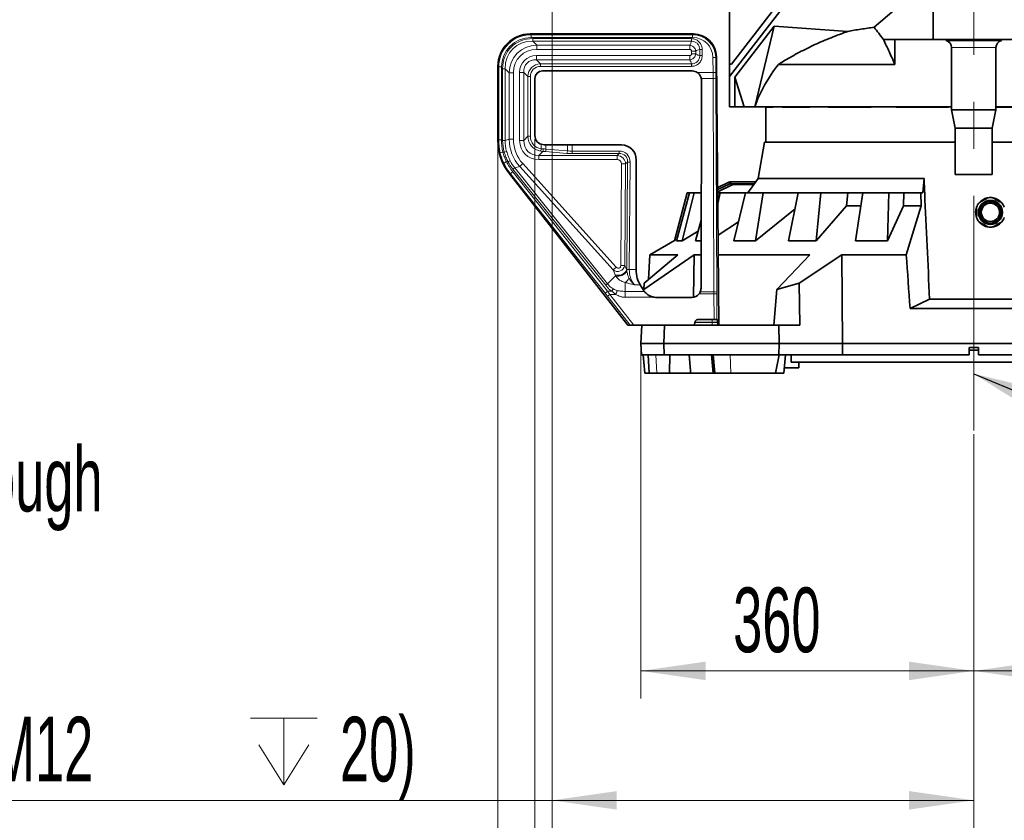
# Model space of a CAD drawing. Header units: millimetres. Extents: x 0 to 12118, y 0 to 8400.
# Tile 28 of 128: x 3478 to 4543, y 2880 to 3746. Entities that reach past the tile are written whole.
import ezdxf

# ---------------------------------------------------------------- set-up
doc = ezdxf.new("R2010")
doc.units = ezdxf.units.MM
doc.header["$LTSCALE"] = 20
doc.linetypes.add('CENTERX2', pattern=[20.32, 12.7, -2.54, 2.54, -2.54])
doc.styles.add('SLDTEXTSTYLE0', font='TXT', dxfattribs={"width": 0.605})
doc.dimstyles.new('SLDDIMSTYLE2', dxfattribs={"dimtxt": 70, "dimasz": 70, "dimexe": 0, "dimexo": 0.0625, "dimgap": 17.5, "dimtad": 1, "dimdec": 1, "dimrnd": 1e-09, "dimzin": 12, "dimdsep": 46, "dimtxsty": 'SLDTEXTSTYLE0', "dimsah": 1, "dimcen": 0.09, "dimadec": 0, "dimazin": 3, "dimtfac": 1, "dimtofl": 0, "dimtmove": 0, "dimatfit": 3, "dimfxl": 1, "dimfrac": 2, "dimtolj": 1, "dimtzin": 12, "dimarcsym": 0})
doc.dimstyles.new('SLDDIMSTYLE3', dxfattribs={"dimtxt": 70, "dimasz": 70, "dimexe": 0, "dimexo": 0.0625, "dimgap": 17.5, "dimtad": 0, "dimtih": 1, "dimtoh": 1, "dimdec": 1, "dimrnd": 1e-09, "dimzin": 12, "dimdsep": 46, "dimtxsty": 'SLDTEXTSTYLE0', "dimblk1": 'NONE', "dimsah": 1, "dimcen": 0, "dimadec": 0, "dimazin": 3, "dimtfac": 1, "dimtmove": 0, "dimatfit": 3, "dimldrblk": 'NONE', "dimfxl": 1, "dimfrac": 2, "dimtolj": 1, "dimtzin": 12, "dimarcsym": 0})
doc.dimstyles.new('SLDDIMSTYLE4', dxfattribs={"dimtxt": 0.18, "dimasz": 70, "dimexe": 0, "dimexo": 0.0625, "dimgap": 0, "dimtad": 0, "dimtih": 1, "dimtoh": 1, "dimdec": 0, "dimrnd": 1e-09, "dimzin": 0, "dimdsep": 46, "dimtxsty": 'Standard', "dimsah": 1, "dimcen": 0.09, "dimadec": 0, "dimazin": 0, "dimtfac": 70, "dimtdec": 0, "dimtofl": 0, "dimtmove": 0, "dimatfit": 3, "dimfxl": 1, "dimfrac": 2, "dimtolj": 1, "dimtzin": 0, "dimarcsym": 0})

# ---------------------------------------------------------------- blocks, each defined once
blk = doc.blocks.new('_D_30')
at = {"color": 7, "linetype": 'Continuous', "lineweight": 0}
for p, q in [((4149.7, 3391.9), (4149.7, 3011.9)), ((4509.7, 3297.8), (4509.7, 3011.9)), ((4149.7, 3041.9), (4509.7, 3041.9))]:
    blk.add_line(p, q, dxfattribs=at)
at = {"color": 7, "linetype": 'Continuous', "lineweight": 18}
for points in [[(4149.7, 3041.9), (4219.7, 3031.9), (4219.7, 3051.9)], [(4509.7, 3041.9), (4439.7, 3051.9), (4439.7, 3031.9)]]:
    blk.add_solid(points, dxfattribs=at)
at = {"color": 7, "linetype": 'Continuous', "lineweight": 18, "insert": (4249.5, 3132.1), "char_height": 70, "attachment_point": 1, "style": 'SLDTEXTSTYLE0'}
blk.add_mtext('360', dxfattribs=at)
blk = doc.blocks.new('_D_31')
at = {"color": 7, "linetype": 'Continuous', "lineweight": 0}
for p, q in [((4869.7, 3391.9), (4869.7, 3011.9)), ((4509.7, 3297.8), (4509.7, 3011.9)), ((4869.7, 3041.9), (4509.7, 3041.9))]:
    blk.add_line(p, q, dxfattribs=at)
at = {"color": 7, "linetype": 'Continuous', "lineweight": 18}
for points in [[(4509.7, 3041.9), (4579.7, 3031.9), (4579.7, 3051.9)], [(4869.7, 3041.9), (4799.7, 3051.9), (4799.7, 3031.9)]]:
    blk.add_solid(points, dxfattribs=at)
at = {"color": 7, "linetype": 'Continuous', "lineweight": 18, "insert": (4609.5, 3132.1), "char_height": 70, "attachment_point": 1, "style": 'SLDTEXTSTYLE0'}
blk.add_mtext('360', dxfattribs=at)
blk = doc.blocks.new('SW_SYMBOL_HOLE_DEPTH')
at = {"color": 0, "linetype": 'Continuous', "lineweight": 18}
for p, q in [((0, 17500), (16000, 17500)), ((8000, 17500), (8000, 1500)), ((2000, 11100), (8000, 1500)), ((14000, 11100), (8000, 1500))]:
    blk.add_line(p, q, dxfattribs=at)
blk = doc.blocks.new('_D_34')
at = {"color": 7, "linetype": 'Continuous', "lineweight": 0}
for p, q in [((4053.7, 3907.4), (4053.7, 2871.9)), ((4509.7, 3297.8), (4509.7, 2871.9)), ((4053.7, 2901.9), (3166.4, 2901.9)), ((4053.7, 2901.9), (4509.7, 2901.9))]:
    blk.add_line(p, q, dxfattribs=at)
at = {"color": 7, "linetype": 'Continuous', "lineweight": 18}
for points in [[(4053.7, 2901.9), (4123.7, 2891.9), (4123.7, 2911.9)], [(4509.7, 2901.9), (4439.7, 2911.9), (4439.7, 2891.9)]]:
    blk.add_solid(points, dxfattribs=at)
at = {"color": 7, "linetype": 'Continuous', "lineweight": 18, "xscale": 0.0045117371, "yscale": 0.0045117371, "zscale": 0.0045117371}
blk.add_blockref('SW_SYMBOL_HOLE_DEPTH', (3727.7, 2912), dxfattribs=at)
at = {"color": 7, "linetype": 'Continuous', "lineweight": 18, "char_height": 70, "attachment_point": 1, "style": 'SLDTEXTSTYLE0'}
for s, insert in [('456', (3166.4, 2992.3)), ('(4x M12', (3353.1, 2992.3)), ('20)', (3824.4, 2992.3))]:
    blk.add_mtext(s, dxfattribs=dict(at, insert=insert))
blk = doc.blocks.new('_D_35')
at = {"color": 7, "linetype": 'Continuous', "lineweight": 0}
for p, q in [((3995.2, 3612.1), (3995.2, 2591.9)), ((5024.2, 3612.1), (5024.2, 2591.9)), ((3995.2, 2621.9), (5024.2, 2621.9))]:
    blk.add_line(p, q, dxfattribs=at)
at = {"color": 7, "linetype": 'Continuous', "lineweight": 18}
for points in [[(3995.2, 2621.9), (4065.2, 2611.9), (4065.2, 2631.9)], [(5024.2, 2621.9), (4954.2, 2631.9), (4954.2, 2611.9)]]:
    blk.add_solid(points, dxfattribs=at)
at = {"color": 7, "linetype": 'Continuous', "lineweight": 18, "insert": (4402.7, 2712.1), "char_height": 70, "attachment_point": 1, "style": 'SLDTEXTSTYLE0'}
blk.add_mtext('1029', dxfattribs=at)
blk = doc.blocks.new('_D_36')
at = {"color": 7, "linetype": 'Continuous', "lineweight": 0}
for p, q in [((4035.2, 3616.9), (4035.2, 2731.9)), ((4984.2, 3616.9), (4984.2, 2731.9)), ((4035.2, 2761.9), (4984.2, 2761.9))]:
    blk.add_line(p, q, dxfattribs=at)
at = {"color": 7, "linetype": 'Continuous', "lineweight": 18}
for points in [[(4035.2, 2761.9), (4105.2, 2751.9), (4105.2, 2771.9)], [(4984.2, 2761.9), (4914.2, 2771.9), (4914.2, 2751.9)]]:
    blk.add_solid(points, dxfattribs=at)
at = {"color": 7, "linetype": 'Continuous', "lineweight": 18, "insert": (4429.5, 2852.1), "char_height": 70, "attachment_point": 1, "style": 'SLDTEXTSTYLE0'}
blk.add_mtext('949', dxfattribs=at)
blk = doc.blocks.new('_D_51')
at = {"color": 7, "linetype": 'Continuous', "lineweight": 0}
for p, q in [((2652, 3782.5), (2657.3, 3775.2)), ((2657.3, 3775.2), (3035.3, 3247.9)), ((3035.3, 3247.9), (3155.3, 3247.9))]:
    blk.add_line(p, q, dxfattribs=at)
at = {"color": 7, "linetype": 'Continuous', "lineweight": 18}
blk.add_solid([(2657.3, 3775.2), (2689.9, 3712.5), (2706.2, 3724.1)], dxfattribs=at)
at = {"color": 7, "linetype": 'Continuous', "lineweight": 18, "insert": (3155.3, 3284.4), "char_height": 70, "attachment_point": 1, "style": 'SLDTEXTSTYLE0'}
blk.add_mtext('3x M10 Through', dxfattribs=at)
blk = doc.blocks.new('_None')

msp = doc.modelspace()

# ---------------------------------------------------------------- linework, layer by layer
at = {"color": 7, "linetype": 'Continuous', "lineweight": 35}
for p, q in [((4465.69209, 3844.539063), (4465.69209, 3724.870777)), ((4247.667591, 3698.138655), (4323.971183, 3797.358992)), ((4323.330117, 3785.742225), (4245.69209, 3684.719642)), ((4401.954906, 3738.086814), (4453.115074, 3781.925493)), ((4245.69209, 3698.035123), (4245.69209, 3761.457694)), ((4293.985162, 3739.300333), (4251.500351, 3684.019106)), ((4272.796017, 3651.870777), (4293.985162, 3739.300333)), ((4293.985162, 3739.300333), (4373.53422, 3733.628506)), ((4030.144124, 3730.870777), (4206.462989, 3730.870777)), ((4424.263959, 3724.870777), (4411.944812, 3724.870777)), ((4465.69209, 3724.870777), (4424.263959, 3724.870777)), ((4424.263959, 3697.940761), (4424.263959, 3724.870777)), ((4509.69209, 3724.870777), (4465.69209, 3724.870777)), ((4479.74209, 3724.870777), (4479.74209, 3723.870777)), ((4539.64209, 3723.870777), (4479.74209, 3723.870777)), ((4485.69209, 3716.137892), (4485.69209, 3648.870777)), ((4553.69209, 3724.870777), (4509.69209, 3724.870777)), ((4533.69209, 3648.870777), (4533.69209, 3716.137892)), ((4539.64209, 3723.870777), (4539.64209, 3724.870777)), ((4231.427595, 3706.142797), (4234.19209, 3415.870777)), ((3995.19209, 3616.059151), (3995.19209, 3695.918743)), ((4245.69209, 3698.035123), (4247.667591, 3698.138655)), ((4245.69209, 3698.035123), (4245.69209, 3684.719642)), ((4424.263959, 3697.940761), (4298.414566, 3697.940761)), ((4205.229422, 3690.856586), (4043.205063, 3690.856586)), ((4245.69209, 3684.719642), (4245.69209, 3651.870777)), ((4251.500351, 3684.019106), (4251.500351, 3651.870777)), ((4261.459903, 3651.870777), (4251.500351, 3684.019106)), ((4035.206281, 3682.857804), (4035.206281, 3620.933445)), ((4214.783723, 3455.870777), (4215.2182, 3680.84841)), ((4251.500351, 3651.870777), (4245.69209, 3651.870777)), ((4251.500351, 3651.870777), (4261.459903, 3651.870777)), ((4261.459903, 3651.870777), (4272.796017, 3651.870777)), ((4485.69209, 3651.870777), (4272.796017, 3651.870777)), ((4284.69209, 3651.870777), (4284.69209, 3613.870777)), ((4284.705593, 3651.688237), (4284.705593, 3651.870777)), ((4292.856992, 3651.688237), (4284.705593, 3651.688237)), ((4292.856992, 3651.688237), (4292.856992, 3651.870777)), ((4302.774972, 3651.688237), (4302.774972, 3651.870777)), ((4332.347619, 3651.688237), (4302.774972, 3651.688237)), ((4332.347619, 3651.688237), (4332.347619, 3651.870777)), ((4352.345606, 3651.688237), (4352.345606, 3651.870777)), ((4398.837335, 3651.688237), (4352.345606, 3651.688237)), ((4398.837335, 3651.688237), (4398.837335, 3651.870777)), ((4425.870816, 3651.688237), (4425.870816, 3651.870777)), ((4482.203682, 3651.688237), (4425.870816, 3651.688237)), ((4482.203682, 3651.688237), (4482.203682, 3651.870777)), ((4755.19209, 3651.870777), (4533.69209, 3651.870777)), ((4569.75489, 3651.688237), (4533.69209, 3651.688237)), ((4485.69209, 3648.870777), (4489.69209, 3628.870777)), ((4533.69209, 3648.870777), (4485.69209, 3648.870777)), ((4529.69209, 3628.870777), (4533.69209, 3648.870777)), ((4489.69209, 3628.870777), (4489.69209, 3578.870777)), ((4529.69209, 3628.870777), (4489.69209, 3628.870777)), ((4529.69209, 3578.870777), (4529.69209, 3628.870777)), ((4041.91743, 3611.490708), (4045.201611, 3610.931821)), ((4047.126876, 3610.927013), (4070.313714, 3610.855648)), ((4075.523159, 3610.847693), (4128.771443, 3610.847693)), ((4283.390074, 3613.870777), (4276.470461, 3574.627701)), ((4283.390074, 3613.870777), (4489.69209, 3613.870777)), ((4529.69209, 3613.870777), (4735.994106, 3613.870777)), ((4144.769006, 3594.85013), (4144.769006, 3476.081363)), ((4135.477417, 3415.870777), (4007.894014, 3579.170087)), ((4529.69209, 3578.870777), (4489.69209, 3578.870777)), ((4232.773773, 3564.794071), (4245.001617, 3570.496008)), ((4232.794697, 3562.597072), (4245.846854, 3568.683392)), ((4248.499562, 3567.614193), (4232.817321, 3560.221514)), ((4245.846854, 3568.683392), (4245.001617, 3570.496008)), ((4245.846854, 3568.683392), (4246.69209, 3568.870777)), ((4246.69209, 3570.870777), (4246.69209, 3568.870777)), ((4246.69209, 3570.870777), (4273.839835, 3570.870777)), ((4246.69209, 3568.870777), (4272.439419, 3568.870777)), ((4271.739212, 3567.870777), (4249.617596, 3567.870777)), ((4276.470461, 3574.627701), (4265.437344, 3558.870777)), ((4276.470461, 3574.627701), (4455.886335, 3574.627701)), ((4455.886335, 3574.627701), (4454.746728, 3558.870777)), ((4186.019198, 3507.265258), (4199.931089, 3558.870777)), ((4202.170556, 3558.870777), (4188.123346, 3507.265258)), ((4194.45717, 3507.265258), (4207.335971, 3558.870777)), ((4199.931089, 3558.870777), (4202.170556, 3558.870777)), ((4207.335971, 3558.870777), (4202.170556, 3558.870777)), ((4207.335971, 3558.870777), (4214.982637, 3558.870777)), ((4235.345923, 3558.870777), (4232.830185, 3558.870777)), ((4232.938082, 3547.541691), (4235.345923, 3558.870777)), ((4235.345923, 3558.870777), (4262.931469, 3558.870777)), ((4262.931469, 3558.870777), (4250.296581, 3507.265258)), ((4282.052112, 3558.870777), (4262.931469, 3558.870777)), ((4273.742283, 3507.265258), (4282.052112, 3558.870777)), ((4282.052112, 3558.870777), (4319.904733, 3558.870777)), ((4319.904733, 3558.870777), (4309.307673, 3507.265258)), ((4344.27159, 3558.870777), (4319.904733, 3558.870777)), ((4339.186275, 3507.265258), (4344.27159, 3558.870777)), ((4344.27159, 3558.870777), (4373.620389, 3558.870777)), ((4372.235794, 3544.830956), (4373.620389, 3558.870777)), ((4373.620389, 3558.870777), (4389.811692, 3558.870777)), ((4389.811692, 3558.870777), (4381.974632, 3507.265258)), ((4417.764202, 3558.870777), (4389.811692, 3558.870777)), ((4416.249957, 3507.265258), (4417.764202, 3558.870777)), ((4417.764202, 3558.870777), (4434.073989, 3558.870777)), ((4433.661421, 3544.830956), (4434.073989, 3558.870777)), ((4434.073989, 3558.870777), (4452.329571, 3558.870777)), ((4452.329571, 3558.870777), (4452.680814, 3544.830956)), ((4452.329571, 3558.870777), (4454.746728, 3558.870777)), ((4316.392978, 3541.769246), (4273.742283, 3507.265258)), ((4372.235794, 3544.830956), (4339.186275, 3507.265258)), ((4387.61748, 3544.830956), (4372.235794, 3544.830956)), ((4433.661421, 3544.830956), (4416.249957, 3507.265258)), ((4452.680814, 3544.830956), (4433.661421, 3544.830956)), ((4452.680814, 3544.830956), (4436.598618, 3491.961106)), ((4214.926004, 3529.545762), (4208.962863, 3507.265258)), ((4255.319542, 3527.780876), (4233.265544, 3513.158151)), ((4211.716517, 3517.553927), (4194.45717, 3507.265258)), ((4188.544544, 3508.81262), (4159.356864, 3491.961106)), ((4188.123346, 3507.265258), (4194.45717, 3507.265258)), ((4208.962863, 3507.265258), (4214.882976, 3507.265258)), ((4250.296581, 3507.265258), (4273.742283, 3507.265258)), ((4309.307673, 3507.265258), (4339.186275, 3507.265258)), ((4381.974632, 3507.265258), (4416.249957, 3507.265258)), ((4152.754525, 3454.305518), (4207.526316, 3491.961106)), ((4189.719467, 3491.961106), (4153.119099, 3461.262005)), ((4159.356864, 3491.961106), (4157.960824, 3465.323074)), ((4159.356864, 3491.961106), (4189.719467, 3491.961106)), ((4206.701556, 3446.236395), (4207.526316, 3491.961106)), ((4207.526316, 3491.961106), (4214.853421, 3491.961106)), ((4233.46742, 3491.961106), (4332.405274, 3491.961106)), ((4332.405274, 3491.961106), (4296.894352, 3454.305518)), ((4320.816185, 3461.262005), (4367.030635, 3491.961106)), ((4367.692142, 3395.870777), (4367.030635, 3491.961106)), ((4367.030635, 3491.961106), (4436.598618, 3491.961106)), ((4153.119099, 3461.262005), (4152.754525, 3454.305518)), ((4296.894352, 3454.305518), (4320.816185, 3461.262005)), ((4320.816185, 3461.262005), (4321.607853, 3415.870777)), ((4148.983493, 3459.637544), (4152.573239, 3453.871995)), ((4152.754525, 3454.305518), (4152.719696, 3453.640935)), ((4296.894352, 3454.305518), (4293.317784, 3415.870777)), ((4204.772544, 3445.870777), (4166.581741, 3445.870777)), ((4461.880231, 3444.080496), (4440.892841, 3433.870777)), ((4461.880231, 3444.080496), (4557.50395, 3444.080496)), ((4440.892841, 3433.870777), (4578.491339, 3433.870777)), ((4228.981878, 3421.870777), (4211.210873, 3421.870777)), ((4231.977902, 3421.870777), (4228.981878, 3421.870777)), ((4232.566248, 3421.870777), (4231.977902, 3421.870777)), ((4232.756339, 3418.60931), (4232.748961, 3419.132244)), ((4135.477417, 3415.870777), (4138.214623, 3415.870777)), ((4142.01646, 3415.870777), (4138.214623, 3415.870777)), ((4171.674406, 3415.870777), (4142.01646, 3415.870777)), ((4149.69209, 3395.870777), (4150.740246, 3415.870777)), ((4171.674406, 3415.870777), (4175.126251, 3415.870777)), ((4175.126251, 3415.870777), (4174.69209, 3395.870777)), ((4175.126251, 3415.870777), (4298.895253, 3415.870777)), ((4298.895253, 3415.870777), (4321.607853, 3415.870777)), ((4299.244073, 3395.870777), (4298.895253, 3415.870777)), ((4174.69209, 3395.870777), (4149.69209, 3395.870777)), ((4150.320984, 3383.870777), (4149.69209, 3395.870777)), ((4299.244073, 3395.870777), (4174.69209, 3395.870777)), ((4174.69209, 3395.870777), (4174.952586, 3383.870777)), ((4299.034781, 3383.870777), (4299.244073, 3395.870777)), ((4299.244073, 3395.870777), (4367.692142, 3395.870777)), ((4367.608303, 3383.870777), (4367.692142, 3395.870777)), ((4367.692142, 3395.870777), (4651.692038, 3395.870777)), ((4504.69209, 3391.870777), (4514.69209, 3391.870777)), ((4504.69209, 3391.870777), (4504.69209, 3383.870777)), ((4514.69209, 3388.870777), (4504.69209, 3388.870777)), ((4514.69209, 3383.870777), (4514.69209, 3391.870777)), ((4174.952586, 3383.870777), (4150.320984, 3383.870777)), ((4152.350754, 3383.870777), (4154.100527, 3363.870777)), ((4157.743761, 3383.870777), (4158.791917, 3363.870777)), ((4299.034781, 3383.870777), (4174.952586, 3383.870777)), ((4180.738106, 3363.870777), (4180.98921, 3383.870777)), ((4203.273148, 3366.816537), (4201.837673, 3383.870777)), ((4226.187519, 3383.870777), (4227.937292, 3363.870777)), ((4227.835005, 3383.870777), (4229.74268, 3363.870777)), ((4295.401916, 3363.870777), (4299.099483, 3383.870777)), ((4367.608303, 3383.870777), (4299.034781, 3383.870777)), ((4304.437745, 3363.870777), (4306.187519, 3383.870777)), ((4312.19209, 3383.870777), (4312.19209, 3375.770777)), ((4707.19209, 3375.770777), (4312.19209, 3375.770777)), ((4320.69209, 3369.870777), (4320.69209, 3375.770777)), ((4367.608303, 3383.870777), (4504.69209, 3383.870777)), ((4514.69209, 3383.870777), (4651.775877, 3383.870777)), ((4203.26128, 3366.815498), (4203.51891, 3363.870777)), ((4304.962677, 3369.870777), (4320.69209, 3369.870777)), ((4158.791917, 3363.870777), (4154.100527, 3363.870777)), ((4158.791917, 3363.870777), (4166.825281, 3363.870777)), ((4166.825281, 3363.870777), (4180.738106, 3363.870777)), ((4203.521096, 3363.870777), (4180.738106, 3363.870777)), ((4227.937292, 3363.870777), (4203.51891, 3363.870777)), ((4229.74268, 3363.870777), (4227.937292, 3363.870777)), ((4229.74268, 3363.870777), (4246.966479, 3363.870777)), ((4246.966479, 3363.870777), (4295.401916, 3363.870777)), ((4304.437745, 3363.870777), (4295.401916, 3363.870777))]:
    msp.add_line(p, q, dxfattribs=at)
at = {"color": 7, "linetype": 'CENTERX2', "lineweight": 18}
msp.add_line((4509.69209, 3301.777272), (4509.69209, 3831.542557), dxfattribs=at)
at = {"color": 8, "linetype": 'Continuous', "lineweight": 18}
for p, q in [((4509.69209, 3753.297293), (4509.69209, 3724.870777)), ((4030.144124, 3730.870777), (4030.938469, 3730.076432)), ((4030.938469, 3730.076432), (4205.676173, 3730.076432)), ((4030.938469, 3730.076432), (4030.938469, 3727.080543)), ((4205.676173, 3727.080543), (4030.938469, 3727.080543)), ((4205.676173, 3730.076432), (4206.462989, 3730.870777)), ((4205.676173, 3730.076432), (4205.676173, 3727.080543)), ((4032.90796, 3725.781988), (4204.354829, 3725.781988)), ((4032.90796, 3723.063064), (4032.90796, 3725.781988)), ((4204.354829, 3723.063064), (4032.90796, 3723.063064)), ((4032.90796, 3723.063064), (4037.282367, 3718.688657)), ((4037.282367, 3718.688657), (4202.630499, 3718.688657)), ((4037.282367, 3718.688657), (4037.282367, 3714.157118)), ((4202.630499, 3718.688657), (4202.630499, 3714.157118)), ((4204.354829, 3723.063064), (4204.354829, 3725.781988)), ((4533.69209, 3716.137892), (4485.69209, 3716.137892)), ((4036.804587, 3707.384435), (4202.630499, 3707.384435)), ((4036.804587, 3707.384435), (4036.804587, 3702.852896)), ((4202.630499, 3714.157118), (4037.282367, 3714.157118)), ((4202.630499, 3707.384435), (4202.630499, 3702.852896)), ((4209.009971, 3712.309186), (4204.478432, 3712.309186)), ((4204.478432, 3709.232368), (4204.478432, 3712.309186)), ((4209.009971, 3709.232368), (4204.478432, 3709.232368)), ((4209.009971, 3712.309186), (4209.009971, 3709.232368)), ((4213.384378, 3714.033516), (4216.103301, 3714.033516)), ((4213.384378, 3707.508038), (4213.384378, 3714.033516)), ((4213.384378, 3707.508038), (4216.103301, 3707.508038)), ((4216.103301, 3714.033516), (4216.103301, 3707.508038)), ((4230.640779, 3705.348451), (4227.645026, 3705.31992)), ((4227.798741, 3689.17983), (4227.645026, 3705.31992)), ((4231.427595, 3706.142797), (4230.640779, 3705.348451)), ((4230.640779, 3705.348451), (4230.794494, 3689.208361)), ((3995.986435, 3695.124398), (3995.19209, 3695.918743)), ((3995.986435, 3695.124398), (3998.982324, 3695.124398)), ((3995.986435, 3616.332666), (3995.986435, 3695.124398)), ((3998.982324, 3695.124398), (3998.982324, 3616.332666)), ((4036.804587, 3702.852896), (4041.178994, 3698.478489)), ((4202.630499, 3702.852896), (4036.804587, 3702.852896)), ((4041.178994, 3698.478489), (4204.354829, 3698.478489)), ((4041.178994, 3698.478489), (4041.178994, 3695.759566)), ((4204.354829, 3695.759566), (4041.178994, 3695.759566)), ((4204.354829, 3698.478489), (4204.354829, 3695.759566)), ((4000.280879, 3615.652899), (4000.280879, 3693.154907)), ((4002.999803, 3693.154907), (4000.280879, 3693.154907)), ((4002.999803, 3693.154907), (4002.999803, 3615.652899)), ((4007.37421, 3688.7805), (4002.999803, 3693.154907)), ((4007.37421, 3616.900788), (4007.37421, 3688.7805)), ((4007.37421, 3688.7805), (4011.905749, 3688.7805)), ((4011.905749, 3688.7805), (4011.905749, 3616.900788)), ((4018.678432, 3689.25828), (4023.209971, 3689.25828)), ((4018.678432, 3615.752197), (4018.678432, 3689.25828)), ((4027.584378, 3684.883873), (4023.209971, 3689.25828)), ((4023.209971, 3689.25828), (4023.209971, 3615.752197)), ((4027.584378, 3684.883873), (4030.303301, 3684.883873)), ((4027.584378, 3620.126604), (4027.584378, 3684.883873)), ((4030.303301, 3684.883873), (4030.303301, 3620.126604)), ((4210.772259, 3689.17983), (4227.798741, 3689.17983)), ((4230.794494, 3689.208361), (4227.798741, 3689.17983)), ((4227.844697, 3682.581792), (4215.070775, 3682.581792)), ((4228.703792, 3451.967105), (4227.844697, 3682.581792)), ((4230.840449, 3682.280421), (4231.699544, 3451.665734)), ((4023.209971, 3615.752197), (4027.584378, 3620.126604)), ((4027.584378, 3620.126604), (4030.303301, 3620.126604)), ((3995.19209, 3616.059151), (3995.986435, 3616.332666)), ((3995.986435, 3616.332666), (3998.982324, 3616.332666)), ((4002.999803, 3615.652899), (4000.280879, 3615.652899)), ((4002.999803, 3615.652899), (4007.37421, 3616.900788)), ((4007.37421, 3616.900788), (4011.905749, 3616.900788)), ((4018.678432, 3615.752197), (4023.209971, 3615.752197)), ((4041.91743, 3606.657654), (4041.91743, 3611.490708)), ((4047.126876, 3610.927013), (4047.126876, 3606.340713)), ((4070.313714, 3604.43423), (4070.313714, 3610.855648)), ((4075.523159, 3610.847693), (4075.523159, 3604.200449)), ((3997.619122, 3602.441627), (4000.532966, 3603.136038)), ((4000.532966, 3603.136038), (4002.001158, 3603.136038)), ((4004.599726, 3603.866857), (4002.001158, 3603.136038)), ((4043.865117, 3603.780264), (4039.523511, 3599.438657)), ((4039.523511, 3599.438657), (4124.196752, 3599.438657)), ((4039.523511, 3594.907118), (4039.523511, 3599.438657)), ((4041.577549, 3604.02008), (4041.91743, 3606.657654)), ((4043.865117, 3603.780264), (4041.577549, 3604.02008)), ((4041.91743, 3606.657654), (4044.081527, 3606.499187)), ((4069.792769, 3601.715307), (4046.605931, 3603.621789)), ((4047.126876, 3606.340713), (4070.313714, 3604.43423)), ((4075.523159, 3601.481526), (4075.523159, 3604.200449)), ((4075.523159, 3604.200449), (4126.253982, 3604.200449)), ((4126.253982, 3601.481526), (4075.523159, 3601.481526)), ((4124.196752, 3599.438657), (4126.253982, 3601.481526)), ((4124.196752, 3594.907118), (4124.196752, 3599.438657)), ((4126.253982, 3601.481526), (4126.253982, 3604.200449)), ((4006.169836, 3592.68599), (4004.426668, 3592.68599)), ((4018.689326, 3587.53274), (4022.091437, 3590.605956)), ((4022.091437, 3590.605956), (4123.165875, 3478.714526)), ((4124.196752, 3594.907118), (4039.523511, 3594.907118)), ((4127.958399, 3480.457634), (4128.72818, 3590.343836)), ((4128.72818, 3590.343836), (4133.259608, 3590.312092)), ((4133.259608, 3590.312092), (4132.489827, 3480.42589)), ((4135.316837, 3592.35496), (4133.259608, 3590.312092)), ((4134.502445, 3476.100409), (4135.316837, 3592.35496)), ((4135.316837, 3592.35496), (4138.035694, 3592.335914)), ((4138.035694, 3592.335914), (4137.221301, 3476.081363)), ((4008.839149, 3579.495523), (4007.894014, 3579.170087)), ((4111.351348, 3450.232084), (4008.839149, 3579.495523)), ((4011.199942, 3581.862479), (4113.71214, 3452.599039)), ((4111.669145, 3459.086573), (4011.251602, 3584.671865)), ((4018.689326, 3587.53274), (4013.292869, 3585.993292)), ((4013.292869, 3585.993292), (4113.710411, 3460.408)), ((4119.763764, 3475.641311), (4018.689326, 3587.53274)), ((4119.763764, 3475.641311), (4123.165875, 3478.714526)), ((4121.809842, 3470.477231), (4119.763764, 3475.641311)), ((4127.958399, 3480.457634), (4132.489827, 3480.42589)), ((4132.489827, 3480.42589), (4134.503504, 3475.343585)), ((4134.502445, 3476.100409), (4137.221301, 3476.081363)), ((4134.503504, 3475.343585), (4134.648501, 3474.180846)), ((4137.221301, 3476.081363), (4144.769006, 3476.081363)), ((4113.710411, 3460.408), (4122.268424, 3469.38194)), ((4122.268424, 3469.38194), (4121.809842, 3470.477231)), ((4132.813457, 3462.07421), (4132.59779, 3452.438902)), ((4113.71214, 3452.599039), (4118.171024, 3452.599039)), ((4122.735771, 3449.11569), (4118.171024, 3452.599039)), ((4132.59779, 3452.438902), (4153.571029, 3452.438902)), ((4148.983493, 3459.637544), (4142.89656, 3459.637544)), ((4228.716192, 3449.767759), (4212.695441, 3449.767759)), ((4213.982656, 3451.967105), (4228.703792, 3451.967105)), ((4231.711945, 3449.79629), (4228.716192, 3449.767759)), ((4228.981878, 3421.870777), (4228.716192, 3449.767759)), ((4231.711945, 3449.79629), (4231.977902, 3421.870777)), ((4113.681895, 3447.271237), (4116.042687, 3449.11569)), ((4138.214623, 3415.870777), (4113.681895, 3447.271237)), ((4116.042687, 3449.11569), (4142.01646, 3415.870777)), ((4122.735996, 3449.11569), (4116.042687, 3449.11569)), ((4164.232695, 3446.044083), (4132.59779, 3446.044083)), ((4208.162314, 3418.60931), (4226.849378, 3418.60931)), ((4226.849378, 3419.132244), (4208.208245, 3419.132244)), ((4226.849378, 3421.870777), (4226.849378, 3419.132244)), ((4226.849378, 3419.132244), (4226.849378, 3418.60931)), ((4232.748961, 3419.132244), (4226.849378, 3419.132244)), ((4226.849378, 3418.60931), (4226.849378, 3415.870777)), ((4226.849378, 3418.60931), (4232.756339, 3418.60931)), ((4166.825281, 3363.870777), (4165.993295, 3383.870777)), ((4246.966479, 3363.870777), (4246.32896, 3383.870777))]:
    msp.add_line(p, q, dxfattribs=at)
at = {"color": 7, "linetype": 'Continuous', "lineweight": 35, "flags": 128}
msp.add_lwpolyline([(4208.208245, 3419.132244), (4208.200905, 3419.048682), (4208.162314, 3418.60931)], dxfattribs=at)
at = {"color": 7, "linetype": 'Continuous', "lineweight": 35}
for radius in [13, 11.573466, 9.875]:
    msp.add_circle((4527.69209, 3537.870777), radius, dxfattribs=at)
for centre, radius, start, end in [((4477.69209, 3716.137892), 8, 0, 75.152333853), ((4541.69209, 3716.137892), 8, 104.847666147, 180), ((4249.62905, 3565.256722), 2.614079, 90.251046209, 115.599544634), ((4527.69209, 3537.870777), 16, 140.364134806, 159.635865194), ((4527.69209, 3537.870777), 16, 80.364134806, 99.635865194), ((4527.69209, 3537.870777), 16, 20.364134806, 39.635865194), ((4527.69209, 3537.870777), 16, 200.364134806, 219.635865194), ((4527.69209, 3537.870777), 16, 320.364134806, 339.635865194), ((4527.69209, 3537.870777), 16, 260.364134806, 279.635865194)]:
    msp.add_arc(centre, radius, start, end, dxfattribs=at)
at = {"color": 8, "linetype": 'Continuous', "lineweight": 18}
for centre, radius, start, end in [((4228.562363, 3674.675489), 7.938808, 73.324210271, 95.186601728), ((4021.887447, 3606.897626), 22.197656, 351.926892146, 358.97150947), ((4037.534591, 3606.769222), 9.601851, 340.865042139, 357.442165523), ((4060.721429, 3604.862739), 9.601851, 340.865042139, 357.442165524), ((4006.417977, 3586.733042), 6.277173, 108.495505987, 138.521520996), ((4010.6704, 3583.943456), 9.832953, 102.676726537, 117.238929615), ((4015.058183, 3575.653483), 7.310106, 121.856627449, 148.292755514), ((4017.925241, 3576.60013), 10.473317, 116.25087127, 129.583641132), ((4125.239911, 3480.518649), 10.611101, 251.140242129, 330.810292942), ((4125.197097, 3480.194968), 11.20262, 254.845215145, 327.530570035), ((4128.104089, 3470.17733), 9.37223, 300.164285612, 339.14800568), ((4117.570381, 3446.390044), 7.310106, 121.856627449, 148.292755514), ((4229.421457, 3444.060801), 7.938808, 73.324210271, 95.186601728)]:
    msp.add_arc(centre, radius, start, end, dxfattribs=at)
at = {"color": 7, "linetype": 'Continuous', "lineweight": 35}
for centre, major_axis, ratio, start_param, end_param in [((4030.240122, 3695.822745), (-24.816619, 24.816619), 0.9972646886, 5.4991566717, 7.0672139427), ((4206.395068, 3705.836468), (-17.641093, -17.809904), 0.9972903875, 2.3623128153, 3.9208724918), ((4509.69209, 3602.896494), (245.5, 0), 0.7601824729, 2.6072447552, 2.8760622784), ((4043.2075, 3682.855367), (-5.658578, 5.658578), 0.9996954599, 5.497939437, 7.0684311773), ((4205.226376, 3680.855062), (7.073222, 7.073222), 0.9996954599, 0.1977837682, 0.7852458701), ((4205.216671, 3680.845357), (4.176543, 9.114674), 0.9970475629, 5.1412450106, 5.315101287), ((4045.207805, 3620.936491), (-7.073222, -7.073222), 0.9996954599, 5.497939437, 6.7335047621), ((4055.274431, 3616.115816), (-56.818193, -19.564073), 0.9984674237, 5.9520446, 6.6143260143), ((4041.91743, 3610.411316), (30, 0), 0.0174550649, 1.3962634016, 1.4611037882), ((4075.523159, 3611.371345), (30, 0), 0.0174550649, 4.5378560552, 4.7123889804), ((4128.766569, 3594.845255), (11.317155, 11.317155), 0.9996954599, 5.497939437, 7.0684311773), ((4825.417271, -144.809641), (-527.195808, 6182.856171), 0.0156452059, 0.9406287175, 0.9521979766), ((4145.083197, 3476.081363), (0, 18), 0.0174550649, 1.5707963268, 1.6530765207), ((4139.637213, 3476.081363), (-10.395076, 17.999314), 0.0151153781, 2.7117742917, 2.7139843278), ((4166.071061, 3461.870777), (11.729686, -11.41587), 0.955747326, 4.4595728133, 4.5664920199), ((4204.772544, 3455.870777), (10.001523, 0), 0.9998476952, 4.7123889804, 5.6267438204), ((4204.7822, 3455.870777), (7.354773, 6.790911), 0.9980648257, 5.1356312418, 5.5366616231), ((4166.581741, 3461.870777), (-16.00325, 0), 0.9997969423, 1.4234784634, 1.5707963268), ((4232.594819, 3418.870777), (-0.02865, 3), 0.0524053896, 4.7991549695, 6.2826848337), ((4232.910481, 3418.870777), (-0.02865, 3), 0.0524053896, 1.6575623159, 3.1410921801)]:
    msp.add_ellipse(centre, major_axis=major_axis, ratio=ratio, start_param=start_param, end_param=end_param, dxfattribs=at)
at = {"color": 8, "linetype": 'Continuous', "lineweight": 18}
for centre, major_axis, ratio, start_param, end_param in [((4031.026239, 3695.036628), (24.804998, -24.804998), 0.9977318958, 2.3575640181, 3.9256212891), ((4031.026239, 3695.036628), (22.68948, -22.68948), 0.9972646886, 2.3575640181, 3.9256212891), ((4205.616403, 3705.050351), (17.629637, 17.798337), 0.9979384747, 5.5039054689, 7.0624651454), ((4205.616403, 3705.050351), (-15.524162, -15.672715), 0.9972903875, 2.3623128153, 3.9208724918), ((4040.002485, 3686.060383), (-30.492719, 30.492719), 0.8348171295, 5.5875719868, 6.9787986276), ((4040.002485, 3686.060383), (28.721804, -28.721804), 0.8124323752, 2.4459793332, 3.837205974), ((4042.800331, 3683.262537), (26.668083, -26.668083), 0.874998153, 2.4459793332, 3.837205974), ((4042.800331, 3683.262537), (-23.716559, 23.716559), 0.8348171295, 5.5875719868, 6.9787986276), ((4040.74599, 3685.316877), (-16.940399, 16.940399), 0.8348171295, 5.5875719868, 6.9787986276), ((4040.74599, 3685.316877), (13.988875, -13.988875), 0.7582169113, 2.4459793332, 3.837205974), ((4043.543836, 3682.519031), (11.935154, -11.935154), 0.8886857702, 2.4459793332, 3.837205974), ((4043.543836, 3682.519031), (-10.16424, 10.16424), 0.8348171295, 5.5875719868, 6.9787986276), ((4224.496901, 3689.17983), (-0.601822, 59.999991), 0.0550251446, 4.601646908, 4.7118370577), ((4227.492654, 3689.208361), (-0.601652, 62.999992), 0.0524053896, 4.6016983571, 4.7118885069), ((4046.85397, 3623.082656), (14.476214, 14.476214), 0.8792300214, 2.4459793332, 3.7138978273), ((4046.85397, 3623.082656), (-12.7053, -12.7053), 0.8348171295, 5.5875719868, 6.8554904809), ((4056.060548, 3616.386498), (56.809492, 19.561077), 0.9986203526, 2.8104519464, 3.0440793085), ((4056.060548, 3616.386498), (53.977283, 18.585869), 0.9984674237, 2.8104519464, 3.0440793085), ((4056.553153, 3618.52003), (54.505327, 15.548751), 0.8997922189, 2.890333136, 3.1382350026), ((4056.553153, 3618.52003), (51.909507, 14.80824), 0.8892120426, 2.890333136, 3.1382350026), ((4059.350999, 3619.318173), (50.281838, 14.343915), 0.9179966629, 2.890333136, 3.5579214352), ((4059.350999, 3619.318173), (45.955472, 13.109731), 0.8997922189, 2.890333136, 3.5579214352), ((4044.056124, 3620.28481), (-19.481459, -19.481459), 0.8348171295, 5.5875719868, 6.9787986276), ((4044.056124, 3620.28481), (16.529935, 16.529935), 0.7699922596, 2.4459793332, 3.837205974), ((4041.91743, 3591.222757), (27, 0), 0.4663076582, 1.3962634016, 1.4985970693), ((4041.91743, 3593.941681), (30, 0), 0.4196768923, 1.3962634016, 1.4985970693), ((4075.523159, 3616.869679), (33, 0), 0.4663076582, 4.5378560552, 4.7123889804), ((4075.523159, 3619.588602), (30, 0), 0.512938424, 4.5378560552, 4.7123889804), ((4123.204475, 3589.390229), (7.213131, 7.162778), 0.9837324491, 5.5846495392, 6.9817210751), ((4123.67406, 3589.856536), (11.061566, 10.984348), 0.833926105, 5.5846495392, 6.9817210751), ((4123.67406, 3589.856536), (9.286356, 9.221531), 0.7641093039, 5.5846495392, 6.9817210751), ((4055.887032, 3616.326751), (51.518517, -31.17991), 0.9911016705, 4.128943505, 4.3529855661), ((4055.887032, 3616.849254), (49.081692, -29.414899), 0.990649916, 4.1248358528, 4.3488779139), ((4058.319496, 3619.546418), (50.566558, 29.799933), 0.8593052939, 3.0753970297, 3.2637977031), ((4058.319496, 3619.023915), (48.51463, 27.921791), 0.8478648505, 3.0835172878, 3.2719179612), ((4123.204475, 3589.390229), (4.254448, 4.224749), 0.833926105, 5.5846495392, 6.9817210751), ((4124.658589, 3481.942944), (7.437485, 2.946832), 0.9901129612, 3.679105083, 5.7100815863), ((4124.658589, 3481.942944), (1.763755, -4.451527), 0.6265393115, 5.2499014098, 7.2808779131), ((4144.295146, 3476.100409), (0.187984, 20.999817), 0.4662898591, 1.5749703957, 1.6110174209), ((4147.014002, 3476.081363), (0.208945, 17.999641), 0.5439873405, 1.5771109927, 2.729028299), ((4112.551286, 3447.271237), (-13.311447, 16.991128), 0.0412548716, 4.6800797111, 4.8551399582), ((4114.912078, 3449.11569), (-13.306827, 19.993195), 0.039202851, 4.6863027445, 4.8613629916), ((4229.607165, 3449.767759), (-0.162227, 19.999999), 0.0445457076, 1.4602448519, 1.5704350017), ((4232.602918, 3449.79629), (-0.162351, 16.999998), 0.0524053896, 1.4601057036, 1.5702958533)]:
    msp.add_ellipse(centre, major_axis=major_axis, ratio=ratio, start_param=start_param, end_param=end_param, dxfattribs=at)
at = {"color": 7, "linetype": 'Continuous', "lineweight": 35}
for points, knots in [([(4373.53422, 3733.628506), (4378.141168, 3734.448772), (4387.372451, 3736.0924), (4397.087988, 3737.421175), (4401.954906, 3738.086814)], [0, 0, 0, 0, 0.4990582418, 1, 1, 1, 1]), ([(4411.944812, 3724.870777), (4410.292337, 3727.146921), (4406.985806, 3731.701389), (4403.632408, 3735.95766), (4401.954906, 3738.086814)], [0, 0, 0, 0, 0.4997606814, 1, 1, 1, 1]), ([(4373.53422, 3733.628506), (4370.463972, 3732.54227), (4364.32345, 3730.369789), (4355.339018, 3726.867041), (4346.525659, 3723.193092), (4337.869492, 3719.320463), (4329.385861, 3715.264997), (4318.301346, 3709.605319), (4307.953399, 3703.83017), (4300.641336, 3699.3156), (4298.414566, 3697.940761)], [0, 0, 0, 0, 0.11133971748, 0.22268033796, 0.33452316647, 0.44636684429, 0.55965849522, 0.67295095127, 0.90040251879, 1, 1, 1, 1]), ([(4411.944812, 3724.870777), (4414.054843, 3720.536637), (4418.278637, 3711.860693), (4422.267677, 3702.58347), (4424.263959, 3697.940761)], [0, 0, 0, 0, 0.499558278, 1, 1, 1, 1]), ([(4215.070775, 3682.581792), (4214.775134, 3683.653175), (4214.183841, 3685.795983), (4212.433638, 3687.961456), (4211.156632, 3688.89795), (4210.772259, 3689.17983)], [0, 0, 0, 0, 0.4114106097, 0.8228377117, 1, 1, 1, 1]), ([(4455.886335, 3574.627701), (4456.125292, 3569.375499), (4458.104481, 3525.873408), (4460.113644, 3482.349536), (4461.880231, 3444.080496)], [0, 0, 0, 0, 0.1207344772, 1, 1, 1, 1]), ([(4524.912613, 3553.586553), (4524.71275, 3553.563228), (4523.626255, 3553.436429), (4521.725327, 3552.776018), (4519.318578, 3551.590579), (4517.116104, 3550.004118), (4515.912937, 3548.669929), (4515.309142, 3548.000384)], [0, 0, 0, 0, 0.0529460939, 0.2878253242, 0.5246290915, 0.7614412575, 1, 1, 1, 1]), ([(4515.370265, 3548.077276), (4516.170799, 3548.539464), (4517.795254, 3549.477344), (4520.282124, 3550.913139), (4522.728374, 3552.325482), (4524.24501, 3553.201112), (4525.013916, 3553.64504)], [0, 0, 0, 0, 0.2547838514, 0.5170109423, 0.7551335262, 1, 1, 1, 1]), ([(4530.370265, 3553.64504), (4531.170799, 3553.182851), (4532.795254, 3552.244972), (4535.282124, 3550.809177), (4537.728374, 3549.396834), (4539.24501, 3548.521204), (4540.013916, 3548.077276)], [0, 0, 0, 0, 0.2547838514, 0.5170109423, 0.7551335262, 1, 1, 1, 1]), ([(4539.870603, 3548.160017), (4539.598588, 3548.498764), (4538.767648, 3549.533552), (4537.030721, 3550.941981), (4534.739919, 3552.306255), (4532.534204, 3553.211256), (4531.079488, 3553.468693), (4530.497238, 3553.571732)], [0, 0, 0, 0, 0.1177593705, 0.359726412, 0.5997620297, 0.8398050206, 1, 1, 1, 1]), ([(4512.69209, 3543.438541), (4512.406868, 3542.531043), (4511.85181, 3540.765005), (4511.625524, 3537.990937), (4511.811428, 3535.141707), (4512.389133, 3533.279552), (4512.69209, 3532.303012)], [0, 0, 0, 0, 0.25046201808, 0.48741205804, 0.73119185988, 1, 1, 1, 1]), ([(4512.69209, 3532.303012), (4512.69209, 3532.816401), (4512.69209, 3534.052989), (4512.69209, 3536.100181), (4512.69209, 3538.486055), (4512.69209, 3540.972145), (4512.69209, 3542.609871), (4512.69209, 3543.438541)], [0, 0, 0, 0, 0.1424461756, 0.343107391, 0.5479262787, 0.771256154, 1, 1, 1, 1]), ([(4515.370265, 3527.664278), (4515.938879, 3527.038031), (4517.102597, 3525.756364), (4519.258996, 3524.196147), (4521.887043, 3522.824927), (4523.898359, 3522.356386), (4525.013916, 3522.096514)], [0, 0, 0, 0, 0.2238223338, 0.4580715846, 0.699424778, 1, 1, 1, 1]), ([(4525.013916, 3522.096514), (4524.213381, 3522.558702), (4522.588926, 3523.496582), (4520.102056, 3524.932377), (4517.655807, 3526.34472), (4516.139171, 3527.22035), (4515.370265, 3527.664278)], [0, 0, 0, 0, 0.2547838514, 0.5170109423, 0.7551335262, 1, 1, 1, 1]), ([(4530.370265, 3522.096514), (4530.926839, 3522.2092), (4532.344267, 3522.496179), (4534.517871, 3523.327086), (4536.997845, 3524.743104), (4538.805757, 3526.268338), (4539.77013, 3527.382601), (4540.013916, 3527.664278)], [0, 0, 0, 0, 0.1485551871, 0.3783260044, 0.6081285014, 0.900938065, 1, 1, 1, 1]), ([(4540.013916, 3527.664278), (4539.213381, 3527.202089), (4537.588926, 3526.26421), (4535.102056, 3524.828415), (4532.655807, 3523.416072), (4531.139171, 3522.540442), (4530.370265, 3522.096514)], [0, 0, 0, 0, 0.2547838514, 0.5170109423, 0.7551335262, 1, 1, 1, 1]), ([(4144.770069, 3474.60199), (4144.797963, 3473.680017), (4144.853762, 3471.835661), (4145.246599, 3469.204328), (4145.823846, 3466.770576), (4146.563683, 3464.513349), (4147.410964, 3462.502192), (4148.26168, 3460.832914), (4148.747835, 3460.027467), (4148.973396, 3459.653765)], [0, 0, 0, 0, 0.1411188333, 0.2823007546, 0.422820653, 0.5634153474, 0.7157658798, 0.8681241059, 1, 1, 1, 1]), ([(4153.571029, 3452.438902), (4153.847644, 3452.089415), (4154.399685, 3451.391944), (4156.01139, 3449.74829), (4158.079142, 3448.213236), (4160.449494, 3447.036586), (4162.43136, 3446.364848), (4163.715961, 3446.136098), (4164.232695, 3446.044083)], [0, 0, 0, 0, 0.1615919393, 0.3224887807, 0.5550994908, 0.7214231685, 0.8879416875, 1, 1, 1, 1]), ([(4212.695441, 3449.767759), (4212.943076, 3450.111236), (4213.442986, 3450.804625), (4213.801657, 3451.577221), (4213.982656, 3451.967105)], [0, 0, 0, 0, 0.4953587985, 1, 1, 1, 1]), ([(4205.163619, 3415.870777), (4205.502819, 3415.904115), (4206.181226, 3415.970792), (4207.084844, 3416.490702), (4207.766872, 3417.255425), (4208.086168, 3418.01626), (4208.145673, 3418.479705), (4208.162314, 3418.60931)], [0, 0, 0, 0, 0.2282201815, 0.4564466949, 0.6844513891, 0.9117549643, 1, 1, 1, 1]), ([(4208.208245, 3419.132244), (4208.270685, 3419.464485), (4208.395562, 3420.128944), (4208.988411, 3420.977159), (4209.80562, 3421.588074), (4210.596779, 3421.845098), (4211.072297, 3421.864982), (4211.210873, 3421.870777)], [0, 0, 0, 0, 0.2261634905, 0.45231122, 0.6789003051, 0.9064239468, 1, 1, 1, 1])]:
    msp.add_open_spline(points, degree=3, knots=knots, dxfattribs=at)
at = {"color": 8, "linetype": 'Continuous', "lineweight": 18}
for points, knots in [([(4202.630499, 3718.688657), (4202.899551, 3719.079804), (4203.443393, 3719.87044), (4203.883853, 3721.342783), (4204.175792, 3722.409113), (4204.354829, 3723.063064)], [0, 0, 0, 0, 0.2746530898, 0.5551645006, 1, 1, 1, 1]), ([(4202.630499, 3718.688657), (4202.630519, 3718.688655), (4203.31922, 3718.618895), (4204.710788, 3718.272687), (4206.546407, 3717.165537), (4207.951958, 3715.585067), (4208.738197, 3713.89729), (4208.962907, 3712.773821), (4209.009969, 3712.309205), (4209.009971, 3712.309186)], [0, 0, 0, 0, 0.00000611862, 0.21666195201, 0.43624853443, 0.64662253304, 0.85383439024, 0.99999388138, 1, 1, 1, 1]), ([(4204.354829, 3725.781988), (4205.217517, 3725.723608), (4207.402206, 3725.575767), (4210.711011, 3724.152691), (4213.689531, 3721.485053), (4215.707487, 3717.971374), (4215.971334, 3715.346421), (4216.103301, 3714.033516)], [0, 0, 0, 0, 0.1408096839, 0.3565896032, 0.5728028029, 0.7863315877, 1, 1, 1, 1]), ([(4213.384378, 3714.033516), (4213.384378, 3714.033536), (4213.40322, 3715.038504), (4213.086818, 3717.078821), (4211.619926, 3719.816329), (4209.279845, 3721.89793), (4206.705823, 3722.914373), (4205.01532, 3723.075447), (4204.354849, 3723.063065), (4204.354829, 3723.063064)], [0, 0, 0, 0, 0.0000042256, 0.2125382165, 0.4268737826, 0.6440541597, 0.8603186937, 0.9999957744, 1, 1, 1, 1]), ([(4204.478432, 3712.309186), (4204.469535, 3712.452185), (4204.44819, 3712.795245), (4204.23535, 3713.31197), (4203.826476, 3713.780436), (4203.266687, 3714.099172), (4202.842401, 3714.137818), (4202.630499, 3714.157118)], [0, 0, 0, 0, 0.1476344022, 0.3541786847, 0.5634651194, 0.7819806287, 1, 1, 1, 1]), ([(4209.009971, 3709.232368), (4209.009969, 3709.232348), (4208.940209, 3708.543647), (4208.594001, 3707.152079), (4207.486851, 3705.31646), (4205.90638, 3703.910909), (4204.218604, 3703.12467), (4203.095134, 3702.89996), (4202.630519, 3702.852898), (4202.630499, 3702.852896)], [0, 0, 0, 0, 0.0000061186, 0.216661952, 0.4362485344, 0.646622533, 0.8538343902, 0.9999938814, 1, 1, 1, 1]), ([(4202.630499, 3707.384435), (4202.773499, 3707.393332), (4203.116559, 3707.414677), (4203.633283, 3707.627517), (4204.10175, 3708.036391), (4204.420486, 3708.59618), (4204.459131, 3709.020466), (4204.478432, 3709.232368)], [0, 0, 0, 0, 0.1476344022, 0.3541786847, 0.5634651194, 0.7819806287, 1, 1, 1, 1]), ([(4216.103301, 3707.508038), (4216.044922, 3706.64535), (4215.89708, 3704.460661), (4214.474004, 3701.151856), (4211.806367, 3698.173336), (4208.292687, 3696.15538), (4205.667735, 3695.891533), (4204.354829, 3695.759566)], [0, 0, 0, 0, 0.1408096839, 0.3565896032, 0.5728028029, 0.7863315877, 1, 1, 1, 1]), ([(4204.354829, 3698.478489), (4204.354849, 3698.478489), (4205.359817, 3698.459647), (4207.400135, 3698.776049), (4210.137643, 3700.242941), (4212.219244, 3702.583022), (4213.235687, 3705.157044), (4213.396761, 3706.847547), (4213.384378, 3707.508018), (4213.384378, 3707.508038)], [0, 0, 0, 0, 0.0000042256, 0.2125382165, 0.4268737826, 0.6440541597, 0.8603186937, 0.9999957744, 1, 1, 1, 1]), ([(4213.384378, 3714.033516), (4212.548623, 3713.852725), (4211.071757, 3713.533249), (4209.634073, 3712.679709), (4209.009971, 3712.309186)], [0, 0, 0, 0, 0.5658975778, 1, 1, 1, 1]), ([(4209.009971, 3709.232368), (4209.401117, 3708.963316), (4210.191754, 3708.419474), (4211.664096, 3707.979014), (4212.730426, 3707.687075), (4213.384378, 3707.508038)], [0, 0, 0, 0, 0.2746530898, 0.5551645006, 1, 1, 1, 1]), ([(4204.354829, 3698.478489), (4204.174039, 3699.314244), (4203.854563, 3700.79111), (4203.001023, 3702.228794), (4202.630499, 3702.852896)], [0, 0, 0, 0, 0.5658975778, 1, 1, 1, 1]), ([(4001.715091, 3590.890657), (4000.887903, 3592.736846), (3999.219628, 3596.460244), (3998.155579, 3600.43679), (3997.619122, 3602.441627)], [0, 0, 0, 0, 0.4958344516, 1, 1, 1, 1]), ([(4000.532966, 3603.136038), (4001.034729, 3601.34874), (4002.047787, 3597.740186), (4003.628749, 3594.381258), (4004.426668, 3592.68599)], [0, 0, 0, 0, 0.4952946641, 1, 1, 1, 1]), ([(4006.169836, 3592.68599), (4005.361485, 3594.357771), (4003.732775, 3597.726165), (4002.581193, 3601.323906), (4002.001158, 3603.136038)], [0, 0, 0, 0, 0.4963141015, 1, 1, 1, 1]), ([(4004.599726, 3603.866857), (4005.135137, 3602.105455), (4006.213862, 3598.556646), (4007.742593, 3595.218183), (4008.512559, 3593.536719)], [0, 0, 0, 0, 0.4963360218, 1, 1, 1, 1]), ([(4134.648501, 3474.180846), (4134.795913, 3473.308454), (4135.069653, 3471.688439), (4135.785968, 3469.190513), (4136.465919, 3467.706633), (4136.862466, 3466.841236)], [0, 0, 0, 0, 0.3272154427, 0.6076328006, 1, 1, 1, 1]), ([(4113.710411, 3460.408), (4114.314549, 3459.714845), (4115.521812, 3458.329698), (4117.676635, 3456.58668), (4119.20592, 3455.585974), (4119.966023, 3455.088591)], [0, 0, 0, 0, 0.3350239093, 0.6694858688, 1, 1, 1, 1]), ([(4132.813457, 3462.07421), (4132.813439, 3462.074214), (4132.007283, 3462.225759), (4130.438255, 3462.671787), (4127.908293, 3463.854388), (4125.6427, 3465.463975), (4123.684614, 3467.430025), (4122.71282, 3468.706671), (4122.268434, 3469.381924), (4122.268424, 3469.38194)], [0, 0, 0, 0, 0.00000416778, 0.18506888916, 0.37033894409, 0.64306423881, 0.82156651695, 0.99999583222, 1, 1, 1, 1]), ([(4142.89656, 3459.637544), (4142.889488, 3459.638902), (4140.799517, 3460.040152), (4137.240923, 3460.728938), (4134.102953, 3461.682401), (4132.813457, 3462.07421)], [0, 0, 0, 0, 0.00199604, 0.5898871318, 1, 1, 1, 1]), ([(4136.862466, 3466.841236), (4137.534392, 3465.685605), (4138.750854, 3463.593438), (4140.810758, 3461.237229), (4142.17873, 3460.110782), (4142.891285, 3459.641022), (4142.89656, 3459.637544)], [0, 0, 0, 0, 0.3778258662, 0.6840196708, 0.9976607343, 1, 1, 1, 1]), ([(4118.171024, 3452.599039), (4117.772075, 3452.863975), (4116.944286, 3453.413696), (4115.768147, 3454.419458), (4114.657039, 3455.517567), (4113.664596, 3456.630199), (4112.686891, 3457.810733), (4112.040086, 3458.621564), (4111.669145, 3459.086573)], [0, 0, 0, 0, 0.1550393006, 0.321694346, 0.5012075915, 0.6623773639, 0.806374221, 1, 1, 1, 1]), ([(4119.966023, 3455.088591), (4119.861278, 3454.97067), (4119.648407, 3454.73102), (4119.20436, 3454.137653), (4118.702343, 3453.418887), (4118.346244, 3452.869411), (4118.171024, 3452.599039)], [0, 0, 0, 0, 0.2460276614, 0.5, 0.7539723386, 1, 1, 1, 1]), ([(4119.966023, 3455.088591), (4120.632513, 3454.712054), (4121.981536, 3453.949917), (4123.45132, 3453.519471), (4124.194951, 3453.301688)], [0, 0, 0, 0, 0.4940546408, 1, 1, 1, 1]), ([(4124.197139, 3453.300435), (4124.124817, 3453.093051), (4123.97707, 3452.669379), (4123.61895, 3451.642457), (4123.19486, 3450.426363), (4122.88805, 3449.546575), (4122.737869, 3449.115925)], [0, 0, 0, 0, 0.2447476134, 0.5000012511, 0.7552542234, 1, 1, 1, 1]), ([(4124.1972, 3453.300613), (4125.579895, 3453.023167), (4128.324709, 3452.472403), (4131.180565, 3452.450013), (4132.59779, 3452.438902)], [0, 0, 0, 0, 0.5037476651, 1, 1, 1, 1]), ([(4132.59779, 3446.044084), (4132.03569, 3446.06484), (4130.88724, 3446.107248), (4129.14666, 3446.435189), (4127.225896, 3446.991936), (4125.062471, 3447.877275), (4123.548678, 3448.683693), (4122.73622, 3449.1165)], [0, 0, 0, 0, 0.1614520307, 0.3298698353, 0.5072958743, 0.7355641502, 1, 1, 1, 1])]:
    msp.add_open_spline(points, degree=3, knots=knots, dxfattribs=at)
at = {"color": 7, "linetype": 'Continuous', "lineweight": 35}
msp.add_open_spline([(4245.001617, 3570.496008), (4245.273102, 3570.604754), (4245.816071, 3570.822245), (4246.400084, 3570.8546), (4246.69209, 3570.870777)], degree=3, dxfattribs=at)
at = {"color": 8, "linetype": 'Continuous', "lineweight": 18}
for points in [[(4113.710411, 3460.408), (4113.594028, 3460.355553), (4113.361261, 3460.250659), (4112.859535, 3459.944085), (4112.286622, 3459.554985), (4111.874971, 3459.24271), (4111.669145, 3459.086573)], [(4132.59779, 3452.438902), (4132.59779, 3452.114217), (4132.59779, 3451.464847), (4132.59779, 3449.903261), (4132.59779, 3448.06145), (4132.59779, 3446.716539), (4132.59779, 3446.044083)]]:
    msp.add_open_spline(points, degree=3, dxfattribs=at)

# ---------------------------------------------------------------- dimensions: what is measured, and where the dimension line sits
at = {"color": 7, "linetype": 'Continuous', "lineweight": 18}
dim = msp.add_linear_dim(base=(4509.69209, 2901.874718), p1=(4053.69209, 3911.370777), p2=(4509.69209, 3301.777272), text='<> (4x M12 {\\fGDT;x}20)', dimstyle='SLDDIMSTYLE2', dxfattribs=at)
dim.commit()
dim.dimension.update_dxf_attribs({"geometry": '_D_34', "text_midpoint": (3564.885747, 2901.874718), "dimtype": 160})
dim = msp.add_diameter_dim_2p(p1=(2652.006869, 3782.528165), p2=(2657.250345, 3775.213389), text='3x M10 Through', dimstyle='SLDDIMSTYLE3', override={"dimpost": '<>'}, dxfattribs=at)
dim.commit()
dim.dimension.update_dxf_attribs({"geometry": '_D_51', "text_midpoint": (3505.376958, 3247.853266), "dimtype": 163})
for base, p1, p2, picture, middle in [((4984.177899, 2761.874718), (4035.206281, 3620.933445), (4984.177899, 3620.933445), '_D_36', (4509.69209, 2761.874718)), ((5024.19209, 2621.874718), (3995.19209, 3616.059151), (5024.19209, 3616.059151), '_D_35', (4509.69209, 2621.874718)), ((4509.69209, 3041.874718), (4149.69209, 3395.870777), (4509.69209, 3301.777272), '_D_30', (4329.69209, 3041.874718)), ((4509.69209, 3041.874718), (4869.69209, 3395.870777), (4509.69209, 3301.777272), '_D_31', (4689.69209, 3041.874718))]:
    dim = msp.add_linear_dim(base=base, p1=p1, p2=p2, dimstyle='SLDDIMSTYLE2', dxfattribs=at)
    dim.commit()
    dim.dimension.update_dxf_attribs({"geometry": picture, "text_midpoint": middle, "dimtype": 160})

# ---------------------------------------------------------------- leaders
at = {"color": 7, "linetype": 'Continuous', "lineweight": 0}
msp.add_leader([(4509.69209, 3363.279471), (5172.222222, 3085)], dimstyle='SLDDIMSTYLE4', dxfattribs=at)

doc.saveas('drawing.dxf')
